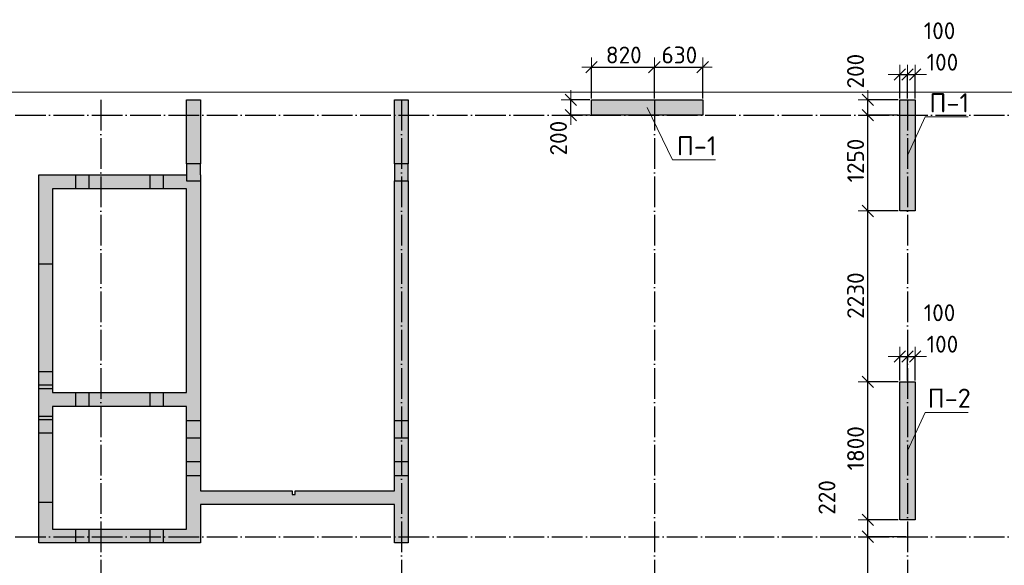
# Model space of a CAD drawing. Header units: millimetres. Extents: x 24002 to 102045, y -250 to 61883.
# Tile 21 of 31: x 34762 to 47604, y 48026 to 55147. Entities that reach past the tile are written whole.
import ezdxf

# ---------------------------------------------------------------- set-up
doc = ezdxf.new("R2010")
doc.units = ezdxf.units.MM
doc.header["$PDMODE"] = 65
for name, pattern in [('______11', [500, 400, -50, 0, -50]), ('______5', [1100, 800, -100, 100, -100]), ('________', [0])]:
    doc.linetypes.add(name, pattern=pattern)
for name, color, linetype, lineweight in [('Standard', 7, 'Continuous', 25), ('Высотная отметка (отверстия)', 7, 'Continuous', 13), ('Размерная линия_ общее', 7, 'Continuous', 13)]:
    doc.layers.add(name, color=color, linetype=linetype, lineweight=lineweight)
doc.layers.add('Осевая линия_ общее', color=7, linetype='______5', lineweight=13, true_color=0xa0a0a0)
doc.styles.add('ISOCPEUR', font='ISOCPEUR')
doc.dimstyles.new('DIMSTYLE_12', dxfattribs={"dimtxt": 220, "dimasz": 250, "dimexe": 0, "dimexo": 0, "dimgap": 110, "dimtad": 2, "dimdec": 0, "dimrnd": 5, "dimzin": 12, "dimdsep": 46, "dimtxsty": 'ISOCPEUR', "dimblk1": 'ALL_ML_STRICH', "dimblk2": 'ALL_ML_STRICH', "dimsah": 1, "dimcen": 0, "dimclrd": 7, "dimclre": 256, "dimclrt": 7, "dimadec": 0, "dimazin": 0, "dimtfac": 1, "dimtdec": 0, "dimtix": 1, "dimtmove": 2, "dimatfit": 3, "dimfxl": 0, "dimtzin": 0, "dimlwd": 0, "dimlwe": -3, "dimarcsym": 0})
doc.dimstyles.new('DIMSTYLE_9', dxfattribs={"dimtxt": 220, "dimasz": 250, "dimexe": 0, "dimexo": 0, "dimgap": 110, "dimtad": 2, "dimdec": 0, "dimrnd": 5, "dimzin": 12, "dimdsep": 46, "dimtxsty": 'ISOCPEUR', "dimblk1": 'ALL_ML_STRICH', "dimblk2": 'ALL_ML_STRICH', "dimsah": 1, "dimcen": 0, "dimclrd": 7, "dimclre": 256, "dimclrt": 7, "dimadec": 0, "dimazin": 0, "dimtfac": 1, "dimtdec": 0, "dimtix": 1, "dimtmove": 2, "dimatfit": 3, "dimfxl": 0, "dimtvp": 1.2, "dimtzin": 0, "dimlwd": 0, "dimlwe": -3, "dimarcsym": 0})

# ---------------------------------------------------------------- blocks, each defined once
blk = doc.blocks.new('ALL_ML_STRICH')
at = {"color": 0, "linetype": 'ByBlock', "lineweight": -2}
for p, q in [((-1, 0), (0.5, 0)), ((-0.3, -0.3), (0.3, 0.3)), ((0, -0.5), (0, 0.5))]:
    blk.add_line(p, q, dxfattribs=at)
blk = doc.blocks.new('*D73')
at = {"layer": 'DEFPOINTS', "color": 7, "linetype": 'Continuous', "lineweight": 13, "transparency": 33554687}
for p in [(46340, 48400), (45824, 46700), (46340, 46700)]:
    blk.add_point(p, dxfattribs=at)
at = {"layer": 'Размерная линия_ общее', "color": 253, "linetype": 'Continuous', "lineweight": -2, "true_color": 0xa0a0a0, "transparency": 33554687}
for p, q in [((46320, 48400), (45824, 48400)), ((46320, 46700), (45824, 46700))]:
    blk.add_line(p, q, dxfattribs=at)
at = {"layer": 'Размерная линия_ общее', "color": 7, "linetype": 'Continuous', "lineweight": -2, "transparency": 33554687}
blk.add_line((45824, 46700), (45824, 48400), dxfattribs=at)
at = {"layer": 'Размерная линия_ общее', "color": 7, "linetype": 'Continuous', "lineweight": 13, "transparency": 33554687, "xscale": 250, "yscale": 250, "zscale": 250}
for p, rotation in [((45824, 48400), 90), ((45824, 46700), 270)]:
    blk.add_blockref('ALL_ML_STRICH', p, dxfattribs=dict(at, rotation=rotation))
at = {"layer": 'Размерная линия_ общее', "color": 7, "linetype": 'Continuous', "lineweight": 13, "transparency": 33554687, "insert": (45664, 47583), "char_height": 220, "width": 880, "attachment_point": 5, "rotation": 90, "style": 'ISOCPEUR'}
blk.add_mtext('\\A1;{1700}', dxfattribs=at)
blk = doc.blocks.new('*D74')
at = {"layer": 'DEFPOINTS', "color": 7, "linetype": 'Continuous', "lineweight": 13, "transparency": 33554687}
for p in [(46240, 48620), (45824, 48400), (46340, 48400)]:
    blk.add_point(p, dxfattribs=at)
at = {"layer": 'Размерная линия_ общее', "color": 253, "linetype": 'Continuous', "lineweight": -2, "true_color": 0xa0a0a0, "transparency": 33554687}
for p, q in [((46220, 48620), (45824, 48620)), ((46320, 48400), (45824, 48400))]:
    blk.add_line(p, q, dxfattribs=at)
at = {"layer": 'Размерная линия_ общее', "color": 7, "linetype": 'Continuous', "lineweight": -2, "transparency": 33554687}
blk.add_line((45824, 48400), (45824, 48620), dxfattribs=at)
at = {"layer": 'Размерная линия_ общее', "color": 7, "linetype": 'Continuous', "lineweight": 13, "transparency": 33554687, "xscale": 250, "yscale": 250, "zscale": 250}
for p, rotation in [((45824, 48620), 90), ((45824, 48400), 270)]:
    blk.add_blockref('ALL_ML_STRICH', p, dxfattribs=dict(at, rotation=rotation))
at = {"layer": 'Размерная линия_ общее', "color": 7, "linetype": 'Continuous', "lineweight": 13, "transparency": 33554687, "insert": (45290, 48912), "char_height": 220, "width": 660, "attachment_point": 5, "rotation": 90, "style": 'ISOCPEUR'}
blk.add_mtext('\\A1;{220}', dxfattribs=at)
blk = doc.blocks.new('*D75')
at = {"layer": 'DEFPOINTS', "color": 7, "linetype": 'Continuous', "lineweight": 13, "transparency": 33554687}
for p in [(46240, 50420), (45824, 48620), (46240, 48620)]:
    blk.add_point(p, dxfattribs=at)
at = {"layer": 'Размерная линия_ общее', "color": 253, "linetype": 'Continuous', "lineweight": -2, "true_color": 0xa0a0a0, "transparency": 33554687}
for p, q in [((46220, 50420), (45824, 50420)), ((46220, 48620), (45824, 48620))]:
    blk.add_line(p, q, dxfattribs=at)
at = {"layer": 'Размерная линия_ общее', "color": 7, "linetype": 'Continuous', "lineweight": -2, "transparency": 33554687}
blk.add_line((45824, 48620), (45824, 50420), dxfattribs=at)
at = {"layer": 'Размерная линия_ общее', "color": 7, "linetype": 'Continuous', "lineweight": 13, "transparency": 33554687, "xscale": 250, "yscale": 250, "zscale": 250}
for p, rotation in [((45824, 50420), 90), ((45824, 48620), 270)]:
    blk.add_blockref('ALL_ML_STRICH', p, dxfattribs=dict(at, rotation=rotation))
at = {"layer": 'Размерная линия_ общее', "color": 7, "linetype": 'Continuous', "lineweight": 13, "transparency": 33554687, "insert": (45664, 49553), "char_height": 220, "width": 880, "attachment_point": 5, "rotation": 90, "style": 'ISOCPEUR'}
blk.add_mtext('\\A1;{1800}', dxfattribs=at)
blk = doc.blocks.new('*D76')
at = {"layer": 'DEFPOINTS', "color": 7, "linetype": 'Continuous', "lineweight": 13, "transparency": 33554687}
for p in [(46240, 52650), (45824, 50420), (46240, 50420)]:
    blk.add_point(p, dxfattribs=at)
at = {"layer": 'Размерная линия_ общее', "color": 253, "linetype": 'Continuous', "lineweight": -2, "true_color": 0xa0a0a0, "transparency": 33554687}
for p, q in [((46220, 52650), (45824, 52650)), ((46220, 50420), (45824, 50420))]:
    blk.add_line(p, q, dxfattribs=at)
at = {"layer": 'Размерная линия_ общее', "color": 7, "linetype": 'Continuous', "lineweight": -2, "transparency": 33554687}
blk.add_line((45824, 50420), (45824, 52650), dxfattribs=at)
at = {"layer": 'Размерная линия_ общее', "color": 7, "linetype": 'Continuous', "lineweight": 13, "transparency": 33554687, "xscale": 250, "yscale": 250, "zscale": 250}
for p, rotation in [((45824, 52650), 90), ((45824, 50420), 270)]:
    blk.add_blockref('ALL_ML_STRICH', p, dxfattribs=dict(at, rotation=rotation))
at = {"layer": 'Размерная линия_ общее', "color": 7, "linetype": 'Continuous', "lineweight": 13, "transparency": 33554687, "insert": (45664, 51546), "char_height": 220, "width": 880, "attachment_point": 5, "rotation": 90, "style": 'ISOCPEUR'}
blk.add_mtext('\\A1;{2230}', dxfattribs=at)
blk = doc.blocks.new('*D77')
at = {"layer": 'DEFPOINTS', "color": 7, "linetype": 'Continuous', "lineweight": 13, "transparency": 33554687}
for p in [(46240, 53900), (45824, 52650), (46240, 52650)]:
    blk.add_point(p, dxfattribs=at)
at = {"layer": 'Размерная линия_ общее', "color": 253, "linetype": 'Continuous', "lineweight": -2, "true_color": 0xa0a0a0, "transparency": 33554687}
for p, q in [((46220, 53900), (45824, 53900)), ((46220, 52650), (45824, 52650))]:
    blk.add_line(p, q, dxfattribs=at)
at = {"layer": 'Размерная линия_ общее', "color": 7, "linetype": 'Continuous', "lineweight": -2, "transparency": 33554687}
blk.add_line((45824, 52650), (45824, 53900), dxfattribs=at)
at = {"layer": 'Размерная линия_ общее', "color": 7, "linetype": 'Continuous', "lineweight": 13, "transparency": 33554687, "xscale": 250, "yscale": 250, "zscale": 250}
for p, rotation in [((45824, 53900), 90), ((45824, 52650), 270)]:
    blk.add_blockref('ALL_ML_STRICH', p, dxfattribs=dict(at, rotation=rotation))
at = {"layer": 'Размерная линия_ общее', "color": 7, "linetype": 'Continuous', "lineweight": 13, "transparency": 33554687, "insert": (45664, 53308), "char_height": 220, "width": 880, "attachment_point": 5, "rotation": 90, "style": 'ISOCPEUR'}
blk.add_mtext('\\A1;{1250}', dxfattribs=at)
blk = doc.blocks.new('*D78')
at = {"layer": 'DEFPOINTS', "color": 7, "linetype": 'Continuous', "lineweight": 13, "transparency": 33554687}
for p in [(46240, 54100), (45824, 53900), (46240, 53900)]:
    blk.add_point(p, dxfattribs=at)
at = {"layer": 'Размерная линия_ общее', "color": 253, "linetype": 'Continuous', "lineweight": -2, "true_color": 0xa0a0a0, "transparency": 33554687}
for p, q in [((46220, 54100), (45824, 54100)), ((46220, 53900), (45824, 53900))]:
    blk.add_line(p, q, dxfattribs=at)
at = {"layer": 'Размерная линия_ общее', "color": 7, "linetype": 'Continuous', "lineweight": -2, "transparency": 33554687}
blk.add_line((45824, 53900), (45824, 54100), dxfattribs=at)
at = {"layer": 'Размерная линия_ общее', "color": 7, "linetype": 'Continuous', "lineweight": 13, "transparency": 33554687, "xscale": 250, "yscale": 250, "zscale": 250}
for p, rotation in [((45824, 54100), 90), ((45824, 53900), 270)]:
    blk.add_blockref('ALL_ML_STRICH', p, dxfattribs=dict(at, rotation=rotation))
at = {"layer": 'Размерная линия_ общее', "color": 7, "linetype": 'Continuous', "lineweight": 13, "transparency": 33554687, "insert": (45663, 54475), "char_height": 220, "width": 660, "attachment_point": 5, "rotation": 90, "style": 'ISOCPEUR'}
blk.add_mtext('\\A1;{200}', dxfattribs=at)
blk = doc.blocks.new('*D84')
at = {"layer": 'DEFPOINTS', "color": 7, "linetype": 'Continuous', "lineweight": 13, "transparency": 33554687}
for p in [(42220, 54526), (42220, 54100), (43040, 54100)]:
    blk.add_point(p, dxfattribs=at)
at = {"layer": 'Размерная линия_ общее', "color": 253, "linetype": 'Continuous', "lineweight": -2, "true_color": 0xa0a0a0, "transparency": 33554687}
for p, q in [((42220, 54120), (42220, 54526)), ((43040, 54120), (43040, 54526))]:
    blk.add_line(p, q, dxfattribs=at)
at = {"layer": 'Размерная линия_ общее', "color": 7, "linetype": 'Continuous', "lineweight": -2, "transparency": 33554687}
blk.add_line((42220, 54526), (43040, 54526), dxfattribs=at)
at = {"layer": 'Размерная линия_ общее', "color": 7, "linetype": 'Continuous', "lineweight": 13, "transparency": 33554687, "xscale": 250, "yscale": 250, "zscale": 250, "rotation": 180}
blk.add_blockref('ALL_ML_STRICH', (42220, 54526), dxfattribs=at)
at = {"layer": 'Размерная линия_ общее', "color": 7, "linetype": 'Continuous', "lineweight": 13, "transparency": 33554687, "xscale": 250, "yscale": 250, "zscale": 250}
blk.add_blockref('ALL_ML_STRICH', (43040, 54526), dxfattribs=at)
at = {"layer": 'Размерная линия_ общее', "color": 7, "linetype": 'Continuous', "lineweight": 13, "transparency": 33554687, "insert": (42641, 54686), "char_height": 220, "width": 660, "attachment_point": 5, "style": 'ISOCPEUR'}
blk.add_mtext('\\A1;{820}', dxfattribs=at)
blk = doc.blocks.new('*D85')
at = {"layer": 'DEFPOINTS', "color": 7, "linetype": 'Continuous', "lineweight": 13, "transparency": 33554687}
for p in [(43040, 54526), (43040, 54100), (43670, 54100)]:
    blk.add_point(p, dxfattribs=at)
at = {"layer": 'Размерная линия_ общее', "color": 253, "linetype": 'Continuous', "lineweight": -2, "true_color": 0xa0a0a0, "transparency": 33554687}
for p, q in [((43040, 54120), (43040, 54526)), ((43670, 54120), (43670, 54526))]:
    blk.add_line(p, q, dxfattribs=at)
at = {"layer": 'Размерная линия_ общее', "color": 7, "linetype": 'Continuous', "lineweight": -2, "transparency": 33554687}
blk.add_line((43040, 54526), (43670, 54526), dxfattribs=at)
at = {"layer": 'Размерная линия_ общее', "color": 7, "linetype": 'Continuous', "lineweight": 13, "transparency": 33554687, "xscale": 250, "yscale": 250, "zscale": 250, "rotation": 180}
blk.add_blockref('ALL_ML_STRICH', (43040, 54526), dxfattribs=at)
at = {"layer": 'Размерная линия_ общее', "color": 7, "linetype": 'Continuous', "lineweight": 13, "transparency": 33554687, "xscale": 250, "yscale": 250, "zscale": 250}
blk.add_blockref('ALL_ML_STRICH', (43670, 54526), dxfattribs=at)
at = {"layer": 'Размерная линия_ общее', "color": 7, "linetype": 'Continuous', "lineweight": 13, "transparency": 33554687, "insert": (43366, 54686), "char_height": 220, "width": 660, "attachment_point": 5, "style": 'ISOCPEUR'}
blk.add_mtext('\\A1;{630}', dxfattribs=at)
blk = doc.blocks.new('*D127')
at = {"layer": 'DEFPOINTS', "color": 7, "linetype": 'Continuous', "lineweight": 13, "transparency": 33554687}
for p in [(46240, 50751), (46240, 50420), (46340, 50420)]:
    blk.add_point(p, dxfattribs=at)
at = {"layer": 'Размерная линия_ общее', "color": 253, "linetype": 'Continuous', "lineweight": -2, "true_color": 0xa0a0a0, "transparency": 33554687}
for p, q in [((46240, 50440), (46240, 50751)), ((46340, 50440), (46340, 50751))]:
    blk.add_line(p, q, dxfattribs=at)
at = {"layer": 'Размерная линия_ общее', "color": 7, "linetype": 'Continuous', "lineweight": -2, "transparency": 33554687}
blk.add_line((46240, 50751), (46340, 50751), dxfattribs=at)
at = {"layer": 'Размерная линия_ общее', "color": 7, "linetype": 'Continuous', "lineweight": 13, "transparency": 33554687, "xscale": 250, "yscale": 250, "zscale": 250}
blk.add_blockref('ALL_ML_STRICH', (46340, 50751), dxfattribs=at)
at = {"layer": 'Размерная линия_ общее', "color": 7, "linetype": 'Continuous', "lineweight": 13, "transparency": 33554687, "xscale": 250, "yscale": 250, "zscale": 250, "rotation": 180}
blk.add_blockref('ALL_ML_STRICH', (46240, 50751), dxfattribs=at)
at = {"layer": 'Размерная линия_ общее', "color": 7, "linetype": 'Continuous', "lineweight": 13, "transparency": 33554687, "insert": (46759, 51322), "char_height": 220, "width": 660, "attachment_point": 5, "style": 'ISOCPEUR'}
blk.add_mtext('\\A1;{100}', dxfattribs=at)
blk = doc.blocks.new('*D128')
at = {"layer": 'DEFPOINTS', "color": 7, "linetype": 'Continuous', "lineweight": 13, "transparency": 33554687}
for p in [(46340, 50751), (46340, 50420), (46440, 50420)]:
    blk.add_point(p, dxfattribs=at)
at = {"layer": 'Размерная линия_ общее', "color": 253, "linetype": 'Continuous', "lineweight": -2, "true_color": 0xa0a0a0, "transparency": 33554687}
for p, q in [((46340, 50440), (46340, 50751)), ((46440, 50440), (46440, 50751))]:
    blk.add_line(p, q, dxfattribs=at)
at = {"layer": 'Размерная линия_ общее', "color": 7, "linetype": 'Continuous', "lineweight": -2, "transparency": 33554687}
blk.add_line((46340, 50751), (46440, 50751), dxfattribs=at)
at = {"layer": 'Размерная линия_ общее', "color": 7, "linetype": 'Continuous', "lineweight": 13, "transparency": 33554687, "xscale": 250, "yscale": 250, "zscale": 250}
blk.add_blockref('ALL_ML_STRICH', (46440, 50751), dxfattribs=at)
at = {"layer": 'Размерная линия_ общее', "color": 7, "linetype": 'Continuous', "lineweight": 13, "transparency": 33554687, "xscale": 250, "yscale": 250, "zscale": 250, "rotation": 180}
blk.add_blockref('ALL_ML_STRICH', (46340, 50751), dxfattribs=at)
at = {"layer": 'Размерная линия_ общее', "color": 7, "linetype": 'Continuous', "lineweight": 13, "transparency": 33554687, "insert": (46797, 50912), "char_height": 220, "width": 660, "attachment_point": 5, "style": 'ISOCPEUR'}
blk.add_mtext('\\A1;{100}', dxfattribs=at)
blk = doc.blocks.new('*D129')
at = {"layer": 'DEFPOINTS', "color": 7, "linetype": 'Continuous', "lineweight": 13, "transparency": 33554687}
for p in [(46240, 54431), (46240, 54100), (46340, 54100)]:
    blk.add_point(p, dxfattribs=at)
at = {"layer": 'Размерная линия_ общее', "color": 253, "linetype": 'Continuous', "lineweight": -2, "true_color": 0xa0a0a0, "transparency": 33554687}
for p, q in [((46240, 54120), (46240, 54431)), ((46340, 54120), (46340, 54431))]:
    blk.add_line(p, q, dxfattribs=at)
at = {"layer": 'Размерная линия_ общее', "color": 7, "linetype": 'Continuous', "lineweight": -2, "transparency": 33554687}
blk.add_line((46240, 54431), (46340, 54431), dxfattribs=at)
at = {"layer": 'Размерная линия_ общее', "color": 7, "linetype": 'Continuous', "lineweight": 13, "transparency": 33554687, "xscale": 250, "yscale": 250, "zscale": 250}
blk.add_blockref('ALL_ML_STRICH', (46340, 54431), dxfattribs=at)
at = {"layer": 'Размерная линия_ общее', "color": 7, "linetype": 'Continuous', "lineweight": 13, "transparency": 33554687, "xscale": 250, "yscale": 250, "zscale": 250, "rotation": 180}
blk.add_blockref('ALL_ML_STRICH', (46240, 54431), dxfattribs=at)
at = {"layer": 'Размерная линия_ общее', "color": 7, "linetype": 'Continuous', "lineweight": 13, "transparency": 33554687, "insert": (46759, 55002), "char_height": 220, "width": 660, "attachment_point": 5, "style": 'ISOCPEUR'}
blk.add_mtext('\\A1;{100}', dxfattribs=at)
blk = doc.blocks.new('*D130')
at = {"layer": 'DEFPOINTS', "color": 7, "linetype": 'Continuous', "lineweight": 13, "transparency": 33554687}
for p in [(46340, 54431), (46340, 54100), (46440, 54100)]:
    blk.add_point(p, dxfattribs=at)
at = {"layer": 'Размерная линия_ общее', "color": 253, "linetype": 'Continuous', "lineweight": -2, "true_color": 0xa0a0a0, "transparency": 33554687}
for p, q in [((46340, 54120), (46340, 54431)), ((46440, 54120), (46440, 54431))]:
    blk.add_line(p, q, dxfattribs=at)
at = {"layer": 'Размерная линия_ общее', "color": 7, "linetype": 'Continuous', "lineweight": -2, "transparency": 33554687}
blk.add_line((46340, 54431), (46440, 54431), dxfattribs=at)
at = {"layer": 'Размерная линия_ общее', "color": 7, "linetype": 'Continuous', "lineweight": 13, "transparency": 33554687, "xscale": 250, "yscale": 250, "zscale": 250}
blk.add_blockref('ALL_ML_STRICH', (46440, 54431), dxfattribs=at)
at = {"layer": 'Размерная линия_ общее', "color": 7, "linetype": 'Continuous', "lineweight": 13, "transparency": 33554687, "xscale": 250, "yscale": 250, "zscale": 250, "rotation": 180}
blk.add_blockref('ALL_ML_STRICH', (46340, 54431), dxfattribs=at)
at = {"layer": 'Размерная линия_ общее', "color": 7, "linetype": 'Continuous', "lineweight": 13, "transparency": 33554687, "insert": (46797, 54592), "char_height": 220, "width": 660, "attachment_point": 5, "style": 'ISOCPEUR'}
blk.add_mtext('\\A1;{100}', dxfattribs=at)
blk = doc.blocks.new('*D250')
at = {"layer": 'DEFPOINTS', "color": 7, "linetype": 'Continuous', "lineweight": 13, "transparency": 33554687}
for p in [(42220, 54100), (41950, 53900), (42220, 53900)]:
    blk.add_point(p, dxfattribs=at)
at = {"layer": 'Размерная линия_ общее', "color": 253, "linetype": 'Continuous', "lineweight": -2, "true_color": 0xa0a0a0, "transparency": 33554687}
for p, q in [((42200, 54100), (41950, 54100)), ((42200, 53900), (41950, 53900))]:
    blk.add_line(p, q, dxfattribs=at)
at = {"layer": 'Размерная линия_ общее', "color": 7, "linetype": 'Continuous', "lineweight": -2, "transparency": 33554687}
blk.add_line((41950, 53900), (41950, 54100), dxfattribs=at)
at = {"layer": 'Размерная линия_ общее', "color": 7, "linetype": 'Continuous', "lineweight": 13, "transparency": 33554687, "xscale": 250, "yscale": 250, "zscale": 250}
for p, rotation in [((41950, 54100), 90), ((41950, 53900), 270)]:
    blk.add_blockref('ALL_ML_STRICH', p, dxfattribs=dict(at, rotation=rotation))
at = {"layer": 'Размерная линия_ общее', "color": 7, "linetype": 'Continuous', "lineweight": 13, "transparency": 33554687, "insert": (41789, 53601), "char_height": 220, "width": 660, "attachment_point": 5, "rotation": 90, "style": 'ISOCPEUR'}
blk.add_mtext('\\A1;{200}', dxfattribs=at)

msp = doc.modelspace()

# ---------------------------------------------------------------- hatches: boundary and pattern name
at = {"linetype": 'Continuous', "lineweight": 13, "transparency": 33554687}
for points in [[(39830, 53265), (39830, 54100), (39650, 54100), (39650, 53265)], [(46240, 52650), (46440, 52650), (46440, 54100), (46240, 54100)], [(39830, 53045), (39830, 53265), (39650, 53265), (39650, 53045)], [(36940, 53045), (36940, 53120), (35010, 53120), (35010, 52940), (37120, 52940), (37120, 53045)], [(37120, 53045), (37120, 53120), (36940, 53120), (36940, 53045)], [(39650, 53045), (39650, 48320), (39830, 48320), (39830, 53045)], [(35190, 52940), (35010, 52940), (35010, 50280), (35190, 50280)], [(36940, 48500), (37120, 48500), (37120, 52940), (36940, 52940)]]:
    msp.add_hatch(color=7, dxfattribs=at).paths.add_polyline_path(points)
at = {"layer": 'Standard', "linetype": 'Continuous', "lineweight": 13, "transparency": 33554687}
for points in [[(37120, 53265), (37120, 54100), (36940, 54100), (36940, 53265)], [(42220, 54100), (42220, 53900), (43670, 53900), (43670, 54100)], [(37120, 53265), (36940, 53265), (36940, 53120), (37120, 53120)], [(46240, 48620), (46440, 48620), (46440, 50420), (46240, 50420)], [(35010, 50280), (35010, 50100), (36940, 50100), (36940, 50280)], [(35190, 50100), (35010, 50100), (35010, 48500), (35190, 48500)], [(38355, 48950), (38315, 48950), (38315, 49000), (37120, 49000), (37120, 48820), (39650, 48820), (39650, 49000), (38355, 49000)], [(35010, 48500), (35010, 48320), (37120, 48320), (37120, 48500)]]:
    msp.add_hatch(color=7, dxfattribs=at).paths.add_polyline_path(points)

# ---------------------------------------------------------------- linework, layer by layer
at = {"color": 7, "linetype": 'Continuous', "lineweight": -3, "transparency": 33554687}
for p, q in [((39650, 53265), (39650, 54100)), ((39650, 54100), (39830, 54100)), ((39830, 54100), (39830, 53265)), ((46240, 52650), (46240, 54100)), ((46240, 54100), (46440, 54100)), ((46440, 54100), (46440, 52650)), ((39650, 53265), (39650, 53045)), ((39830, 53265), (39650, 53265)), ((39830, 53045), (39830, 53265)), ((35010, 52940), (35010, 53120)), ((35010, 53120), (36940, 53120)), ((36940, 53120), (36940, 53045)), ((36940, 53045), (37120, 53045)), ((37120, 53120), (37120, 53045)), ((37120, 53045), (37120, 52940)), ((39650, 49000), (39650, 53045)), ((39650, 53045), (39830, 53045)), ((39830, 53045), (39830, 48320)), ((35010, 50280), (35010, 52940)), ((36940, 52940), (35190, 52940)), ((35190, 52940), (35190, 50280)), ((36940, 50280), (36940, 52940)), ((37120, 52940), (37120, 49000)), ((46440, 52650), (46240, 52650)), ((36940, 48500), (36940, 50100)), ((37120, 48820), (37120, 48500)), ((39650, 48320), (39650, 48820)), ((39830, 48320), (39650, 48320))]:
    msp.add_line(p, q, dxfattribs=at)
at = {"color": 253, "linetype": '________', "lineweight": -3, "true_color": 0xababab, "transparency": 33554687}
for p, q in [((35490, 53120), (35490, 52940)), ((35670, 52940), (35670, 53120)), ((36460, 53120), (36460, 52940)), ((36640, 52940), (36640, 53120)), ((35190, 51955), (35010, 51955)), ((35010, 50555), (35190, 50555)), ((35190, 50375), (35010, 50375)), ((35010, 50335), (35190, 50335)), ((37120, 49910), (36940, 49910)), ((39830, 49910), (39650, 49910)), ((36940, 49690), (37120, 49690)), ((39650, 49690), (39830, 49690)), ((37120, 49375), (36940, 49375)), ((39830, 49375), (39650, 49375)), ((36940, 49200), (37120, 49200)), ((39650, 49200), (39830, 49200))]:
    msp.add_line(p, q, dxfattribs=at)
at = {"layer": 'Standard', "color": 7, "linetype": 'Continuous', "lineweight": -3, "transparency": 33554687}
for p, q in [((36940, 53265), (36940, 54100)), ((36940, 54100), (37120, 54100)), ((37120, 54100), (37120, 53265)), ((42220, 53900), (42220, 54100)), ((42220, 54100), (43670, 54100)), ((43670, 54100), (43670, 53900)), ((43670, 53900), (42220, 53900)), ((36940, 53265), (36940, 53120)), ((37120, 53265), (36940, 53265)), ((37120, 53120), (37120, 53265)), ((46240, 48620), (46240, 50420)), ((46240, 50420), (46440, 50420)), ((46440, 50420), (46440, 48620)), ((35010, 50100), (35010, 50280)), ((35190, 50280), (36940, 50280)), ((35010, 48500), (35010, 50100)), ((35190, 50100), (35190, 48500)), ((36940, 50100), (35190, 50100)), ((37120, 49000), (38315, 49000)), ((38315, 49000), (38315, 48950)), ((38315, 48950), (38355, 48950)), ((38355, 48950), (38355, 49000)), ((38355, 49000), (39650, 49000)), ((39650, 48820), (37120, 48820)), ((46440, 48620), (46240, 48620)), ((35010, 48320), (35010, 48500)), ((35190, 48500), (36940, 48500)), ((37120, 48500), (37120, 48320)), ((37120, 48320), (35010, 48320))]:
    msp.add_line(p, q, dxfattribs=at)
at = {"layer": 'Standard', "color": 253, "linetype": '________', "lineweight": -3, "true_color": 0xababab, "transparency": 33554687}
for p, q in [((35490, 50280), (35490, 50100)), ((35670, 50100), (35670, 50280)), ((36460, 50280), (36460, 50100)), ((36640, 50100), (36640, 50280)), ((35190, 49970), (35010, 49970)), ((35010, 49930), (35190, 49930)), ((35190, 49750), (35010, 49750)), ((35010, 48850), (35190, 48850)), ((35490, 48500), (35490, 48320)), ((35670, 48320), (35670, 48500)), ((36460, 48500), (36460, 48320)), ((36640, 48320), (36640, 48500))]:
    msp.add_line(p, q, dxfattribs=at)
at = {"layer": 'Standard', "color": 7, "linetype": 'Continuous', "lineweight": 13, "transparency": 33554687}
msp.add_lwpolyline([(25100, 39650), (67580, 39650), (67580, 54200), (25100, 54200), (25100, 39650)], dxfattribs=at)
at = {"layer": 'Высотная отметка (отверстия)', "color": 7, "linetype": 'Continuous', "lineweight": 13, "transparency": 33554687}
for points in [[(42945, 54000), (43276.2, 53316.5), (43836.2, 53316.5)], [(46340, 53375), (46570.7, 53876.9), (47130.7, 53876.9)], [(46340, 49520), (46570.7, 50021.9), (47130.7, 50021.9)]]:
    msp.add_lwpolyline(points, dxfattribs=at)
at = {"layer": 'Осевая линия_ общее', "color": 253, "linetype": '______11', "lineweight": -3, "true_color": 0xa0a0a0, "transparency": 33554687}
for p, q in [((35820, 54100), (35820, 37910.9)), ((39740, 54100), (39740, 37910.9)), ((43040, 54100), (43040, 37910.9)), ((46340, 54100), (46340, 37910.9)), ((25200, 53900), (69209.2, 53900)), ((25200, 48400), (69209.2, 48400))]:
    msp.add_line(p, q, dxfattribs=at)

# ---------------------------------------------------------------- texts
at = {"layer": 'Высотная отметка (отверстия)', "color": 7, "linetype": 'Continuous', "lineweight": 13, "transparency": 33554687, "char_height": 250, "attachment_point": 8, "style": 'ISOCPEUR'}
for s, insert, width in [('\\A1;{\\fISOCPEUR|i0|b0;\\H250.000000;\\W1.000000;\\C7;П-1}\\P', (46885.7, 53936.9), 604.167), ('\\A1;{\\fISOCPEUR|i0|b0;\\H250.000000;\\W1.000000;\\C7;П-1}\\P', (43591.2, 53376.5), 604.167), ('\\A1;{\\fISOCPEUR|i0|b0;\\H250.000000;\\W1.000000;\\C7;П-2}\\P', (46885.7, 50081.9), 664.583)]:
    msp.add_mtext(s, dxfattribs=dict(at, insert=insert, width=width))

# ---------------------------------------------------------------- dimensions: what is measured, and where the dimension line sits
at = {"layer": 'Размерная линия_ общее', "color": 7, "linetype": 'Continuous', "lineweight": 13, "transparency": 33554687}
for base, p1, p2, dimstyle, picture, middle in [((46340, 54431.2), (46240, 54120), (46340, 54120), 'DIMSTYLE_9', '*D129', (46759.2, 55002.3)), ((43040, 54525.5), (42220, 54120), (43040, 54120), 'DIMSTYLE_12', '*D84', (42641, 54685.5)), ((43670, 54525.5), (43040, 54120), (43670, 54120), 'DIMSTYLE_9', '*D85', (43366, 54685.5)), ((46440, 54431.2), (46340, 54120), (46440, 54120), 'DIMSTYLE_9', '*D130', (46797.5, 54591.6)), ((46340, 50751.2), (46240, 50440), (46340, 50440), 'DIMSTYLE_9', '*D127', (46759.2, 51322.3)), ((46440, 50751.2), (46340, 50440), (46440, 50440), 'DIMSTYLE_9', '*D128', (46797.5, 50911.6))]:
    dim = msp.add_linear_dim(base=base, p1=p1, p2=p2, dimstyle=dimstyle, override={"dimpost": '<>', "dimclrd": 7, "dimclre": 253, "dimclrt": 7, "dimlwd": 0, "dimlwe": 65533}, dxfattribs=at)
    dim.commit()
    dim.dimension.update_dxf_attribs({"geometry": picture, "text_midpoint": middle, "dimtype": 160})
for base, p1, p2, dimstyle, picture, middle in [((45823.6, 54100), (46220, 53900), (46220, 54100), 'DIMSTYLE_9', '*D78', (45663.5, 54475.1)), ((41950.1, 54100), (42200, 53900), (42200, 54100), 'DIMSTYLE_9', '*D250', (41789.2, 53601.2)), ((45823.6, 53900), (46220, 52650), (46220, 53900), 'DIMSTYLE_12', '*D77', (45663.6, 53308)), ((45823.6, 52650), (46220, 50420), (46220, 52650), 'DIMSTYLE_12', '*D76', (45663.6, 51546)), ((45823.6, 50420), (46220, 48620), (46220, 50420), 'DIMSTYLE_12', '*D75', (45663.6, 49553)), ((45823.6, 48620), (46320, 48400), (46220, 48620), 'DIMSTYLE_9', '*D74', (45289.9, 48912.3)), ((45823.6, 48400), (46320, 46700), (46320, 48400), 'DIMSTYLE_12', '*D73', (45663.6, 47583))]:
    dim = msp.add_linear_dim(base=base, p1=p1, p2=p2, angle=90, dimstyle=dimstyle, override={"dimpost": '<>', "dimclrd": 7, "dimclre": 253, "dimclrt": 7, "dimlwd": 0, "dimlwe": 65533}, dxfattribs=at)
    dim.commit()
    dim.dimension.update_dxf_attribs({"geometry": picture, "text_midpoint": middle, "dimtype": 160})

doc.saveas('drawing.dxf')
